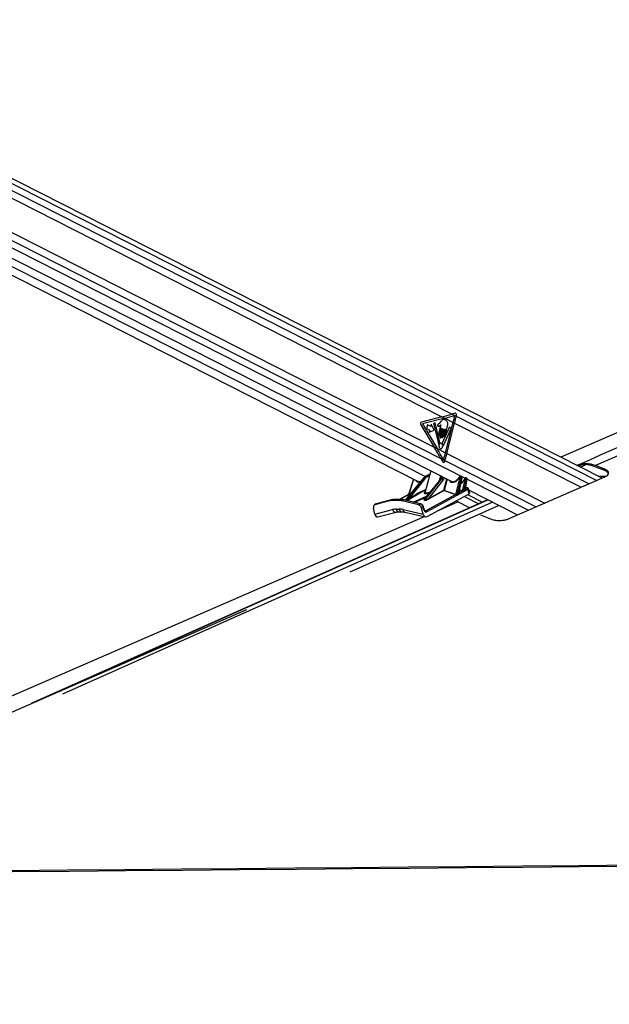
# Paper-space layout 'Surface plate' of a CAD drawing. Header units: millimetres. Extents: x 65420 to 443956, y 26941 to 406945.
# Tile 9 of 71: x 109443 to 131691, y 146584 to 183741. Entities that reach past the tile are written whole.
import ezdxf

# ---------------------------------------------------------------- set-up
doc = ezdxf.new("R2010")
doc.units = ezdxf.units.MM
doc.layers.add('COMPONENT_GEOMETRY', color=7, linetype='Continuous')
doc.styles.add('SLDTEXTSTYLE1', font='TXT', dxfattribs={"width": 0.75})
doc.dimstyles.new('SLDDIMSTYLE0', dxfattribs={"dimtxt": 2500, "dimasz": 165.1, "dimexe": 0, "dimexo": 0.0625, "dimgap": 625, "dimtad": 0, "dimtih": 1, "dimtoh": 1, "dimdec": 0, "dimlfac": 0.02, "dimrnd": 1e-09, "dimzin": 12, "dimdsep": 46, "dimtxsty": 'SLDTEXTSTYLE1', "dimsah": 1, "dimcen": 0.09, "dimadec": 0, "dimazin": 3, "dimtfac": 1, "dimtdec": 0, "dimtofl": 0, "dimtmove": 0, "dimatfit": 3, "dimfxl": 1, "dimfrac": 2, "dimtolj": 1, "dimtzin": 12, "dimarcsym": 0})

# ---------------------------------------------------------------- blocks, each defined once
blk = doc.blocks.new('_D_12')
at = {"layer": 'COMPONENT_GEOMETRY', "color": 7, "ltscale": 50}
for p, q in [((239590, 151446), (252465, 151446)), ((252307, 151446), (252307, 98062)), ((252307, 40710), (252307, 94093)), ((98713, 40710), (252465, 40710))]:
    blk.add_line(p, q, dxfattribs=at)
for points in [[(252307, 151446), (252281, 151281), (252332, 151281)], [(252307, 40710), (252332, 40875), (252281, 40875)]]:
    blk.add_solid(points, dxfattribs=at)
at = {"layer": 'COMPONENT_GEOMETRY', "color": 7, "ltscale": 50, "insert": (248612, 97316), "char_height": 2500, "attachment_point": 1, "style": 'SLDTEXTSTYLE1'}
blk.add_mtext('2215', dxfattribs=at)

psp = doc.layouts.new('Surface plate')

# ---------------------------------------------------------------- linework, layer by layer
at = {"color": 7, "linetype": 'Continuous', "lineweight": 25, "ltscale": 50}
for p, q in [((131417.06, 166439.4), (97339.58, 183740.9)), ((96325.1, 181248.53), (125777.06, 166295.46)), ((102979.32, 180130.67), (125377.08, 168759.09)), ((98962.31, 179264.74), (124481.16, 166308.55)), ((102822.68, 178913.28), (125081.73, 167612.13)), ((125377.08, 168759.09), (124601.44, 168557.19)), ((125484.52, 168704.54), (124636.15, 168483.71)), ((125377.08, 168759.09), (125484.52, 168704.54)), ((125484.52, 168704.54), (125800.18, 168544.28)), ((125869.14, 168890.06), (125756.2, 168859.57)), ((125756.2, 168859.57), (125913.96, 168779.47)), ((125913.96, 168779.47), (125920.04, 168809.63)), ((124576.36, 168458.05), (125081.73, 167612.13)), ((124636.15, 168483.71), (125189.56, 167557.38)), ((124832.87, 168456.15), (124797.25, 168315.82)), ((124954.7, 168394.29), (124832.87, 168456.15)), ((124974.41, 168471.91), (124954.7, 168394.29)), ((125077.35, 168252.82), (124974.41, 168471.91)), ((125121.35, 168527.53), (125058.63, 168496.66)), ((125058.63, 168496.66), (125247.4, 167729.61)), ((125297.72, 167779.99), (125121.35, 168527.53)), ((125330.5, 168449.73), (125246.36, 168117.86)), ((125334.49, 168576.57), (125265.83, 168500.32)), ((125370.37, 168321.39), (125292.55, 168014.85)), ((125303.32, 168088.95), (125363.25, 168325.01)), ((125663.84, 168371.76), (125388.09, 167761.2)), ((125494.16, 168048.88), (125587.45, 168416.42)), ((125508.54, 167395.43), (125800.18, 168544.28)), ((125562.55, 167368.01), (125854.19, 168516.85)), ((125721.52, 168319.67), (125663.84, 168371.76)), ((125800.18, 168544.28), (125854.19, 168516.85)), ((124797.25, 168315.82), (124919.08, 168253.97)), ((124919.08, 168253.97), (124899.38, 168176.35)), ((124899.38, 168176.35), (125077.35, 168252.82)), ((125349.5, 167985.93), (125427.32, 168292.48)), ((125434.44, 168288.86), (125368.13, 168027.62)), ((125417.96, 168002.32), (125489.39, 168283.7)), ((125430.14, 167674.51), (125721.52, 168319.67)), ((125496.51, 168280.08), (125444.25, 168074.22)), ((125081.73, 167612.13), (125189.56, 167557.38)), ((125189.56, 167557.38), (125508.54, 167395.43)), ((125508.54, 167395.43), (125562.55, 167368.01)), ((125329.06, 167186.6), (125403.34, 167055.13)), ((125329.06, 167186.6), (125488.99, 167105.4)), ((125479.33, 167073.85), (125488.99, 167105.4)), ((130534.98, 166896.16), (130525.12, 166892.25)), ((131518.29, 166724.39), (131083.57, 166895.82)), ((131517.93, 166778.28), (131175.03, 166913.54)), ((124956.19, 166712.23), (124740.55, 165922.54)), ((124922.01, 166587.06), (124768.22, 166510.1)), ((124778.82, 166512.52), (124798.13, 166512.52)), ((125289.2, 166355.68), (125328.53, 166523.18)), ((125384.65, 166458.74), (125356.71, 166508.88)), ((125900.52, 165828.35), (126066.39, 166477.51)), ((126100.68, 166469.07), (125935.08, 165820.94)), ((126060.72, 166488.72), (126045.17, 166488.72)), ((126077.14, 166504.46), (126061.58, 166504.46)), ((126117.53, 166487.73), (126091.11, 166501.14)), ((126127.64, 166455.38), (126100.68, 166469.07)), ((127915.07, 164911.62), (131519.87, 166484.26)), ((131542.9, 166498.5), (131300.68, 166498.5)), ((131518.29, 166724.39), (131517.93, 166778.28)), ((124648.14, 166412.2), (123986.03, 165612.78)), ((124663.42, 166418), (123996.09, 165612.28)), ((124064.02, 165635.58), (124684.69, 166418)), ((124296.13, 166402.5), (124116.19, 165819.51)), ((124713.7, 166400.21), (124153.15, 165693.58)), ((124684.69, 166418), (124663.42, 166418)), ((125346.09, 166418), (124697.45, 165635.58)), ((125338.46, 166415.11), (124704.16, 165649.99)), ((124727.59, 165612.28), (125367.37, 166418)), ((125425.34, 166382.46), (124853.86, 165662.76)), ((125367.37, 166418), (125346.09, 166418)), ((126009.48, 165865.81), (126127.64, 166455.38)), ((126022.97, 165894.31), (126134.27, 166449.65)), ((126150.18, 165968.3), (126266.25, 166422.56)), ((126300.54, 166414.11), (126187.4, 165971.32)), ((126246.12, 166005.72), (126325.43, 166401.48)), ((126260.58, 166433.77), (126253.58, 166433.77)), ((126258.78, 166030.05), (126332.07, 166395.74)), ((126277, 166449.51), (126269.99, 166449.51)), ((126327.95, 166079.29), (126271.18, 166091.9)), ((126315.33, 166433.82), (126290.97, 166446.19)), ((126325.43, 166401.48), (126300.54, 166414.11)), ((124117.76, 165819.59), (123779.43, 165636.82)), ((124153.15, 165693.58), (124348.6, 165799.23)), ((124361.94, 165788.26), (124166.49, 165682.62)), ((124758.63, 165209.17), (125892.86, 165821.86)), ((126356.59, 166006.36), (124799.66, 165165.33)), ((124811.67, 164992.55), (126400.79, 165850.96)), ((124853.86, 165662.76), (125447.24, 165983.3)), ((125457.5, 165972.34), (124864.12, 165651.8)), ((125892.86, 165821.86), (125457.5, 165972.34)), ((125464.14, 165979.21), (125899.5, 165828.73)), ((126031.55, 165896.79), (126148.86, 165960.15)), ((126270.66, 166025.94), (126315.57, 166050.21)), ((126342.17, 165819.3), (126900.22, 165535.97)), ((126400.79, 165850.96), (126356.59, 166006.36)), ((126425.08, 165882.52), (126382.09, 166033.66)), ((126397.18, 165980.62), (128231.13, 165049.5)), ((127098.51, 165624.55), (109879.3, 157932.8)), ((122899.66, 165465.7), (122833.07, 165432.4)), ((123387, 165583.99), (122845.58, 165437.16)), ((122912.17, 165470.47), (122845.58, 165437.16)), ((122917.27, 165472.41), (122902.69, 165465.95)), ((123453.67, 165617.31), (122912.17, 165470.47)), ((122912.17, 165470.47), (122917.27, 165472.41)), ((123458.77, 165619.26), (122917.27, 165472.41)), ((123387, 165583.99), (123453.67, 165617.31)), ((123453.67, 165617.31), (123458.77, 165619.26)), ((123581.82, 165633.97), (123515.15, 165600.64)), ((123735.22, 165600.64), (123515.15, 165600.64)), ((123801.88, 165633.97), (123581.82, 165633.97)), ((123813.67, 165636.82), (123593.6, 165636.82)), ((123735.22, 165600.64), (123801.88, 165633.97)), ((123938.35, 165617.31), (123871.68, 165583.99)), ((124486.5, 165437.16), (123871.68, 165583.99)), ((124553.25, 165470.47), (123938.35, 165617.31)), ((124569.83, 165472.78), (123954.93, 165619.64)), ((124062.85, 165633.5), (123994.92, 165610.21)), ((123996.09, 165612.28), (124064.02, 165635.58)), ((124486.5, 165437.16), (124553.25, 165470.47)), ((124717.16, 165239.22), (124685.77, 165349.55)), ((124723.35, 165610.21), (124693.22, 165633.5)), ((124697.45, 165635.58), (124727.59, 165612.28)), ((125990.1, 165542.45), (125170.06, 165186.15)), ((125907.39, 165584.44), (126422.85, 165322.74)), ((122839.66, 165086.09), (122792.57, 165304.73)), ((122839.66, 165086.09), (123513.37, 165254.43)), ((122954.17, 164985.09), (123649.73, 165158.89)), ((123653.24, 165271.24), (123761.77, 165271.24)), ((123753.24, 165171.23), (123861.77, 165171.23)), ((123910.04, 165254.43), (124667.89, 165086.09)), ((123977.52, 165157.99), (124757.33, 164984.77)), ((124672.42, 165338.02), (124605.7, 165304.73)), ((124667.89, 165086.09), (124605.7, 165304.73)), ((124703.8, 165227.69), (124672.42, 165338.02)), ((126830.69, 165049.88), (127208.03, 164899.51))]:
    psp.add_line(p, q, dxfattribs=at)
at = {"color": 8, "linetype": 'Continuous', "lineweight": 25, "ltscale": 50}
for p, q in [((97350.25, 183545.94), (131216.26, 166351.8)), ((97350.25, 183281.57), (125756.2, 168859.57)), ((96814.26, 181386.7), (126249.42, 166442.16)), ((97018.5, 181560.17), (125329.06, 167186.6)), ((99059.1, 179543.62), (124750.43, 166499.86)), ((125913.96, 168779.47), (130936.2, 166229.63)), ((125854.19, 168516.85), (130625.85, 166094.23)), ((125562.55, 167368.01), (129251.97, 165494.86)), ((125488.99, 167105.4), (128934.21, 165356.23)), ((130592.76, 166857.91), (130795.36, 166944.57)), ((124921.1, 166583.73), (124778.82, 166512.52)), ((124798.13, 166512.52), (124918.02, 166572.45)), ((124907.22, 166532.9), (124821.42, 166490.01)), ((125370.82, 166445.39), (125328.21, 166521.84)), ((124302.08, 166399.48), (124125.8, 165828.35)), ((125447.24, 165983.3), (125556.01, 166407.69)), ((125571.89, 166399.63), (125464.14, 165979.21)), ((126332.29, 166400.08), (128640.59, 165228.14)), ((124123.47, 165821.86), (123780.91, 165636.82)), ((124040.76, 165599.13), (124361.94, 165788.26)), ((124760.12, 165994.22), (124075.2, 165590.91)), ((124170.46, 165835.45), (124123.47, 165821.86)), ((124127.04, 165828.73), (124176.81, 165843.13)), ((124289.07, 165539.83), (124794.94, 165759.49)), ((126023.98, 165899.36), (126029.55, 165897.54)), ((126143.54, 165961.43), (126043.37, 165996.05)), ((126045.08, 166004.62), (126150.18, 165968.3)), ((126220.41, 165753.53), (126766.53, 165476.26)), ((126258.98, 166031.06), (126264.54, 166029.25)), ((126310.82, 166076.48), (126269.91, 166085.56)), ((110686.24, 158283.95), (127108.26, 165619.6)), ((111071.86, 158295.53), (127276.62, 165534.12)), ((121913.95, 162910.63), (127515.52, 165412.83)), ((124749.22, 165704.34), (124341.52, 165527.31)), ((124728.72, 165215.82), (124758.63, 165209.17))]:
    psp.add_line(p, q, dxfattribs=at)
at = {"color": 7, "linetype": 'Continuous', "lineweight": 25, "ltscale": 50, "flags": 128}
for points in [[(152280.7, 176965.79), (145690.78, 174102.45), (129866.37, 167226.7)], [(125800.18, 168544.28), (125808.32, 168576.75), (125816.24, 168609.22), (125823.96, 168641.69), (125831.46, 168674.14), (125838.75, 168706.6), (125845.83, 168739.04), (125852.69, 168771.45), (125859.34, 168803.86)], [(125854.19, 168516.85), (125862.42, 168549.71), (125870.44, 168582.56), (125878.24, 168615.4), (125885.82, 168648.25), (125893.18, 168681.07), (125900.33, 168713.89), (125907.26, 168746.69), (125913.96, 168779.47)], [(125363.25, 168325.01), (125364.01, 168326.8), (125365.19, 168328.04), (125366.62, 168328.54), (125368.08, 168328.23), (125369.35, 168327.16), (125370.23, 168325.48), (125370.58, 168323.46), (125370.37, 168321.39)], [(125246.36, 168117.86), (125244.62, 168101.35), (125247.47, 168085.15), (125254.5, 168071.73), (125264.62, 168063.13), (125276.29, 168060.66), (125287.75, 168064.7), (125297.24, 168074.63), (125303.32, 168088.95)], [(125292.55, 168014.85), (125290.8, 167998.33), (125293.66, 167982.13), (125300.68, 167968.72), (125310.8, 167960.12), (125322.48, 167957.65), (125333.93, 167961.69), (125343.42, 167971.62), (125349.5, 167985.93)], [(125368.13, 168027.62), (125366.6, 168013.18), (125369.1, 167999), (125375.24, 167987.26), (125384.1, 167979.73), (125394.32, 167977.57), (125404.34, 167981.11), (125412.64, 167989.8), (125417.96, 168002.32)], [(125427.32, 168292.48), (125428.08, 168294.27), (125429.27, 168295.5), (125430.7, 168296.01), (125432.16, 168295.7), (125433.42, 168294.63), (125434.3, 168292.95), (125434.66, 168290.93), (125434.44, 168288.86)], [(125444.25, 168074.22), (125442.72, 168059.75), (125445.23, 168045.56), (125451.38, 168033.8), (125460.25, 168026.26), (125470.48, 168024.1), (125480.52, 168027.64), (125488.83, 168036.34), (125494.16, 168048.88)], [(125489.39, 168283.7), (125490.15, 168285.49), (125491.34, 168286.73), (125492.77, 168287.23), (125494.23, 168286.92), (125495.49, 168285.85), (125496.37, 168284.17), (125496.73, 168282.14), (125496.51, 168280.08)], [(125247.4, 167729.61), (125248.29, 167727.14), (125249.63, 167725.11), (125251.3, 167723.66), (125253.18, 167722.9), (125255.14, 167722.9), (125257.04, 167723.65), (125258.71, 167725.09), (125260.05, 167727.12)], [(125306.94, 167560.27), (125334.79, 167554.38), (125362.11, 167564.02), (125384.74, 167587.71), (125399.24, 167621.84), (125403.41, 167661.23), (125396.59, 167699.86), (125379.84, 167731.88), (125355.71, 167752.39), (125327.86, 167758.27), (125300.53, 167748.63), (125277.9, 167724.95), (125263.4, 167690.81), (125259.24, 167651.43), (125266.05, 167612.79), (125282.8, 167580.78), (125306.94, 167560.27)], [(125417.04, 167678.17), (125417.73, 167675.31), (125418.98, 167672.86), (125420.69, 167671.05), (125422.71, 167670.02), (125424.84, 167669.88), (125426.92, 167670.65), (125428.73, 167672.24), (125430.14, 167674.51)], [(125435.46, 167134.38), (125445.33, 167166.97), (125454.99, 167199.57), (125464.44, 167232.19), (125473.68, 167264.83), (125482.71, 167297.47), (125491.53, 167330.12), (125500.14, 167362.78), (125508.54, 167395.43)], [(125488.99, 167105.4), (125498.93, 167138.18), (125508.66, 167170.98), (125518.17, 167203.8), (125527.47, 167236.62), (125536.56, 167269.46), (125545.44, 167302.31), (125554.1, 167335.16), (125562.55, 167368.01)], [(123581.82, 165633.97), (123588.55, 165636.31), (123593.6, 165636.82)], [(123871.68, 165583.99), (123854.33, 165587.88), (123837.05, 165591.26), (123819.83, 165594.13), (123802.7, 165596.47), (123785.67, 165598.29), (123768.74, 165599.6), (123751.91, 165600.38), (123735.22, 165600.64)], [(123938.35, 165617.31), (123921, 165621.21), (123903.72, 165624.59), (123886.5, 165627.45), (123869.37, 165629.79), (123852.34, 165631.62), (123835.41, 165632.92), (123818.58, 165633.7), (123801.88, 165633.97)], [(124723.77, 164992.23), (108631.6, 158000.14), (97033.38, 152960.68)], [(117997.24, 161469.17), (102000.96, 154490.47), (97034.22, 152323.66)], [(96815.35, 151534.85), (98401.72, 151548.4), (100543.34, 151566.71), (102684.97, 151585.02), (104826.6, 151603.35), (106968.22, 151621.68), (109109.85, 151640.02), (111251.48, 151658.37), (113393.1, 151676.73), (115534.73, 151695.11), (117676.36, 151713.49), (119817.98, 151731.89), (121959.61, 151750.3), (124101.23, 151768.72), (126242.86, 151787.15), (128384.49, 151805.6), (130526.11, 151824.06), (132667.74, 151842.53)], [(96891.42, 151489.52), (98468.53, 151503), (100610.16, 151521.31), (102751.79, 151539.63), (104893.41, 151557.96), (107035.04, 151576.3), (109176.67, 151594.65), (111318.29, 151613.01), (113459.92, 151631.37), (115601.55, 151649.75), (117743.17, 151668.14), (119884.8, 151686.54), (122026.42, 151704.96), (124168.05, 151723.38), (126309.68, 151741.82), (128451.3, 151760.27), (130592.93, 151778.73), (132734.55, 151797.21)]]:
    psp.add_lwpolyline(points, dxfattribs=at)
at = {"color": 8, "linetype": 'Continuous', "lineweight": 25, "ltscale": 50, "flags": 128}
for points in [[(124768.22, 166510.1), (124772.33, 166511.66), (124778.82, 166512.52)], [(131395.46, 166450.37), (131496.52, 166477.6), (131525.05, 166483.23)], [(126134.27, 166449.65), (126134.29, 166449.76), (126133.96, 166451.02), (126132.71, 166452.41), (126130.57, 166453.88), (126127.64, 166455.38)], [(126235.34, 166424.11), (126235.76, 166424.52), (126237.08, 166424.73), (126239.22, 166424.56), (126242.1, 166424.01)], [(126332.07, 166395.74), (126332.09, 166395.85), (126331.76, 166397.11), (126330.51, 166398.5), (126328.37, 166399.98), (126325.43, 166401.48)], [(126264.54, 166029.25), (126261.88, 166028.56), (126260.28, 166028.59)], [(123801.88, 165633.97), (123808.61, 165636.31), (123813.68, 165636.82)], [(124672.42, 165338.02), (124678.26, 165341.23), (124682.55, 165344.23), (124685.11, 165346.92), (124685.84, 165349.18), (124685.77, 165349.55)], [(124703.8, 165227.69), (124709.65, 165230.9), (124713.93, 165233.91), (124716.49, 165236.59), (124717.23, 165238.85), (124717.16, 165239.22)]]:
    psp.add_lwpolyline(points, dxfattribs=at)
at = {"color": 7, "linetype": 'Continuous', "lineweight": 25, "ltscale": 2500}
for centre, radius, start, end in [((124633.67, 168496.29), 68.9, 117.885235, 213.715389), ((125353.8, 167683.02), 103.6, 125.257121, 154.808661), ((125286.27, 167776.69), 11.91, 310.379042, 16.07114), ((125400.12, 167755.79), 13.18, 155.794653, 215.29578), ((125275.69, 167662.75), 142.19, 6.229167, 36.927405), ((124793.39, 166484.31), 28.61, 11.502326, 80.448384), ((126023.53, 166461.9), 21.66, 59.723492, 76.144237), ((126066.47, 166403.95), 73.56, 62.284405, 90.063152), ((124681.01, 166379.45), 38.73, 32.426614, 84.551963), ((125345.16, 166408.96), 9.09, 84.09397, 137.409028), ((125359.94, 166340.85), 77.51, 32.469525, 84.504104), ((126266.35, 166349.11), 73.45, 62.252778, 90.076), ((124117.43, 165828.24), 8.37, 306.785874, 0.739212), ((124118.29, 165828.92), 8.75, 306.296677, 358.773417), ((124361.82, 165801.7), 13.44, 190.588344, 270.523852), ((125462.44, 165987.24), 15.7, 194.517999, 251.640054), ((125464.14, 166016.13), 36.92, 242.759662, 269.991095), ((125451.7, 165984.58), 13.55, 295.341877, 336.639097), ((125887.06, 165834.11), 13.55, 295.329798, 336.601206), ((125887.95, 165834.16), 13.85, 294.264558, 335.176349), ((125952.61, 165826.55), 18.4, 197.744595, 221.674394), ((126026.92, 165871.31), 18.29, 197.508076, 224.251549), ((126028.32, 165904.7), 8.55, 247.54811, 292.2417), ((126137.74, 165973.67), 13.55, 295.341469, 336.639221), ((126141.07, 165970.63), 13.05, 306.637475, 344.007277), ((126204.6, 165976.6), 17.99, 197.058363, 229.800786), ((126263.23, 166010.93), 17.88, 196.947314, 231.514832), ((126267.73, 166036.23), 10.69, 228.297755, 285.87233), ((126295.82, 165990.62), 62.78, 14.520139, 71.661221), ((123513.51, 165111.88), 488.76, 89.807777, 105.000994), ((123580.18, 165145.23), 488.74, 89.807693, 105.001318), ((123992.33, 165613.04), 3.84, 312.55731, 348.638142), ((124060.26, 165636.32), 3.83, 312.548377, 348.735474), ((124166.37, 165696.06), 13.45, 190.625451, 270.517429), ((124689.66, 165646.12), 13.11, 285.725768, 306.448627), ((124719.78, 165622.86), 13.14, 285.732996, 306.418895), ((124869.05, 165666.7), 15.69, 194.522994, 251.666138), ((124738.91, 165149.6), 62.75, 14.511735, 71.677397)]:
    psp.add_arc(centre, radius, start, end, dxfattribs=at)
at = {"color": 8, "linetype": 'Continuous', "lineweight": 25, "ltscale": 2500}
for centre, radius, start, end in [((126063.2, 166486.33), 18.19, 95.104175, 172.463232), ((126078.76, 166486.34), 18.19, 95.079821, 172.465547), ((124661.41, 166400.28), 17.83, 83.52714, 138.053775), ((126272.44, 166430.52), 19.14, 97.334937, 170.232469), ((126279.4, 166430.54), 19.1, 96.841316, 170.272431), ((126026.35, 165904.14), 7.34, 251.86173, 295.850461), ((126323.09, 166055.31), 24.47, 78.563742, 120.099301), ((123949.77, 165596.18), 24.02, 77.596282, 118.372406), ((124564.66, 165449.37), 23.98, 77.588152, 118.393183), ((123635.09, 165282.98), 125.03, 193.199912, 276.442971), ((123769.28, 165287.27), 117.14, 187.864464, 262.131699), ((123878, 165287.37), 117.35, 187.898705, 261.763252), ((124011.27, 165253.43), 101.23, 179.429601, 250.525546)]:
    psp.add_arc(centre, radius, start, end, dxfattribs=at)
at = {"color": 7, "linetype": 'Continuous', "lineweight": 25, "ltscale": 2500}
for centre, major_axis, ratio, start_param, end_param in [((122548.65, 168759.09), (6213.25, 1296.16), 0.10113581, 5.16380508, 5.23361825), ((122656.09, 168704.54), (6213.25, 1296.16), 0.10113581, 5.16380508, 5.23281139), ((125879.53, 168830.2), (-5.38, 60.75), 0.68756481, 4.30687684, 6.40437463), ((122253.3, 167612.13), (-4185.26, 5945.37), 0.32638962, 4.41673259, 4.48654576), ((122361.13, 167557.38), (-4185.26, 5945.37), 0.32638962, 4.41714839, 4.48654576), ((125438.82, 167094.41), (5.91, 60.72), 0.72055242, 2.3422832, 4.43768529), ((124881.99, 166041.1), (26.54, 499.66), 0.69563797, 0.37667048, 0.75391433), ((124931.09, 166041.1), (-29.33, 499.56), 0.71599988, 0.2977293, 0.67497315), ((124948.49, 166042.16), (-29.36, 474.53), 0.71639887, 0.29543603, 0.67267987), ((125564.34, 166041.1), (27.71, 499.63), 0.69591123, 0.53054961, 0.75555398), ((125855.94, 166564.75), (147.37, 261.49), 0.65647112, 4.69068582, 4.76017452), ((126041.89, 166477.1), (6.14, 10.9), 0.65647112, 0.35434842, 1.61858187), ((126057.44, 166477.1), (6.14, 10.9), 0.65647112, 5.10164399, 6.63753373), ((124602.25, 166555.49), (136.02, 239.2), 0.65558153, 3.17258291, 3.2145999), ((125872.36, 166555.49), (136.02, 239.2), 0.65558153, 3.17258291, 3.60003659), ((126250.3, 166422.15), (6.14, 10.9), 0.65647112, 0.35434842, 1.7644541), ((126257.3, 166422.15), (6.14, 10.9), 0.65647112, 5.10164399, 6.63753373), ((124104.58, 165755.63), (32.38, 65.71), 0.44316064, 0.3895262, 0.41555581), ((124112.79, 165751), (30.43, 77.43), 0.50402933, 0.37007975, 0.39610936), ((125861.69, 165755.63), (32.38, 65.71), 0.44316064, 0.01443074, 0.04046035), ((125869.9, 165751), (30.43, 77.43), 0.50402933, 6.2781696, 6.3041992), ((127386.81, 166583.9), (1771.41, 979.43), 0.02928288, 2.44517986, 2.51501371), ((127395.75, 166584.31), (1780.22, 979.61), 0.02334686, 2.44657356, 2.51640741), ((125998.52, 165880.18), (39.56, 10.21), 0.41011792, 0.48568267, 0.57088028), ((126176.44, 165979.9), (40.66, 11.83), 0.40553768, 3.66190426, 3.85590498), ((126174.87, 165991.4), (27.28, 20.85), 0.48713477, 3.34387648, 3.5378772), ((127386.81, 166583.9), (1771.41, 979.43), 0.02928288, 2.25413695, 2.29828602), ((127395.75, 166584.31), (1780.22, 979.61), 0.02334686, 2.25553065, 2.29967972), ((126233.52, 166011.89), (39.56, 10.21), 0.41011792, 0.26134509, 0.57088028), ((126277.83, 166058.62), (50.1, 6.31), 0.37310713, 5.51718944, 7.08914174), ((126325.31, 165867.79), (100.21, 12.62), 0.37310713, 5.51718944, 6.34022188), ((122900.15, 165298.23), (-67.06, 134.17), 0.66669107, 6.14974225, 7.48631403), ((122966.74, 165331.53), (-67.07, 134.17), 0.6669834, 6.14969522, 6.2832797), ((124133.03, 165671.73), (79.03, 39.89), 0.06586208, 3.58719751, 5.11610521), ((124128.39, 165683.23), (69.91, 48.98), 0.07058168, 3.49570187, 5.02460957), ((124501.37, 165298.23), (-67.06, 134.17), 0.66669086, 4.43672692, 5.7732987), ((124568.13, 165331.53), (-67.03, 134.19), 0.66643297, 4.43690022, 5.773472), ((124841.87, 165675.79), (120.77, 62.95), 0.23213265, 3.24826179, 4.77586558), ((124840.3, 165687.29), (113.18, 74.39), 0.20631425, 3.1690083, 4.69661209), ((122939.55, 165136.05), (5.8, 153.11), 0.68239217, 1.92890269, 3.33730702), ((123924.22, 164186.98), (-522.29, 1025.88), 0.6720425, 5.95352626, 6.12984109), ((124032.75, 164186.98), (-522.29, 1025.88), 0.6720425, 5.77721144, 5.95352626), ((124768.03, 165136.05), (-12.43, 152.91), 0.70339277, 1.8459252, 3.44147133), ((124770.56, 165260.99), (-8.29, 101.94), 0.70339277, 1.8459252, 3.44147133)]:
    psp.add_ellipse(centre, major_axis=major_axis, ratio=ratio, start_param=start_param, end_param=end_param, dxfattribs=at)
at = {"color": 8, "linetype": 'Continuous', "lineweight": 25, "ltscale": 2500}
for centre, major_axis, ratio, start_param, end_param in [((125613.45, 166041.1), (-28.15, 499.59), 0.71645881, 0.4795046, 0.67663328), ((125855.94, 166564.75), (147.37, 261.49), 0.65647112, 2.76590618, 4.69068582), ((126073.86, 166467.84), (17.47, 33.19), 0.66265734, 5.08286718, 6.28235013), ((126100.83, 166454.15), (16.48, 33.69), 0.66821788, 5.06320441, 6.27324755), ((124585.83, 166564.75), (147.37, 261.49), 0.65647112, 2.76590618, 3.68071658), ((125648.18, 166043.25), (-28.23, 449.54), 0.71735562, 0.43359249, 0.67196343), ((126045.28, 166468.62), (147.37, 261.49), 0.65647112, 4.05282913, 4.90604675), ((126273.72, 166412.89), (17.47, 33.19), 0.66265734, 5.08286718, 6.28235013), ((126298.63, 166400.24), (16.48, 33.69), 0.66821788, 5.06320441, 6.27324755), ((124801.93, 165482.64), (2411.3, 1250.27), 0.18111179, 1.4919159, 1.66545329), ((124810.63, 165483.17), (2401.78, 1248.47), 0.17725986, 1.49958103, 1.66603142), ((124997.8, 165969.22), (294.27, 92.91), 0.22406624, 2.54711834, 4.2516023), ((126284.11, 166012.62), (98.13, 20.46), 0.29036857, 5.48097734, 6.31098552), ((124765.77, 165671.73), (73.88, 36.66), 0.22412862, 2.21111834, 3.25001762), ((124764.2, 165683.23), (66.63, 47.83), 0.1752749, 2.55165941, 3.12738399), ((124735.82, 165258.84), (-19.9, 51.02), 0.68022296, 2.67677893, 3.22771528)]:
    psp.add_ellipse(centre, major_axis=major_axis, ratio=ratio, start_param=start_param, end_param=end_param, dxfattribs=at)
at = {"color": 8, "linetype": 'Continuous', "lineweight": 25, "ltscale": 50}
for points, knots in [([(130464.21, 166923.18), (135390.38, 169074.51), (142903.68, 172355.67), (150439.92, 175654.19), (153034.94, 176790)], [0, 0, 0, 0, 0.655660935, 1, 1, 1, 1]), ([(125393.77, 166490.06), (125392.14, 166487.78), (125388.05, 166482.03), (125380.65, 166477.98), (125375.38, 166478.31), (125373.69, 166478.41)], [0, 0, 0, 0, 0.30952047, 0.77819037, 1, 1, 1, 1]), ([(124116.37, 165819.46), (124116.39, 165819.72), (124116.52, 165821.02), (124119.23, 165824.26), (124122.78, 165826.84), (124125.42, 165828.16), (124125.8, 165828.35)], [0, 0, 0, 0, 0.09629998, 0.46830192, 0.92271214, 1, 1, 1, 1]), ([(124122.44, 165821.54), (124121.98, 165821.38), (124120.14, 165820.77), (124118.86, 165819.96), (124117.89, 165819.35)], [0, 0, 0, 0, 0.24807037, 1, 1, 1, 1]), ([(124743.07, 165921.62), (124741.16, 165917.14), (124735.92, 165904.78), (124747.74, 165891.73), (124769.91, 165885.41), (124797.6, 165884.23), (124831.27, 165887.35), (124876.98, 165896.65), (124907.3, 165906.91), (124921, 165911.55)], [0, 0, 0, 0, 0.11568125, 0.31839665, 0.48519754, 0.54795877, 0.70489659, 0.86661584, 1, 1, 1, 1]), ([(126009.48, 165865.81), (126012.15, 165869.29), (126018.9, 165878.1), (126021.16, 165888.44), (126022.52, 165894.68)], [0, 0, 0, 0, 0.395673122, 1, 1, 1, 1]), ([(126246.12, 166005.72), (126248.82, 166009), (126255.11, 166016.62), (126257.27, 166025.28), (126258.5, 166030.22)], [0, 0, 0, 0, 0.42979271, 1, 1, 1, 1])]:
    psp.add_open_spline(points, degree=3, knots=knots, dxfattribs=at)
at = {"color": 7, "linetype": 'Continuous', "lineweight": 25, "ltscale": 50}
for points, knots in [([(153648.18, 176786.07), (151078.28, 175651.3), (143604.23, 172351.07), (136099.38, 169067.84), (131175.03, 166913.54)], [0, 0, 0, 0, 0.34384423, 1, 1, 1, 1]), ([(125265.83, 168500.32), (125253.69, 168489.37), (125238.51, 168475.68), (125219.44, 168460.12), (125212.67, 168447.13), (125210.15, 168433.97), (125211.26, 168423.46), (125215.26, 168412.56), (125225.67, 168402.34), (125235.65, 168401.59), (125240.67, 168401.21)], [0, 0, 0, 0, 0.36952138, 0.46221696, 0.55782466, 0.6536903, 0.70016825, 0.74699268, 0.87283412, 1, 1, 1, 1]), ([(125240.67, 168401.21), (125251.72, 168402.24), (125271.94, 168404.12), (125289.64, 168417.88), (125297.66, 168424.12)], [0, 0, 0, 0, 0.54683197, 1, 1, 1, 1]), ([(125297.66, 168424.12), (125302.18, 168429.16), (125310.89, 168438.87), (125320.69, 168446.2), (125325.4, 168449.72)], [0, 0, 0, 0, 0.51910167, 1, 1, 1, 1]), ([(125325.4, 168449.72), (125326.27, 168449.98), (125327.94, 168450.46), (125329.68, 168450.06), (125330.48, 168449.74), (125330.5, 168449.73)], [0, 0, 0, 0, 0.51415693, 0.98511539, 1, 1, 1, 1]), ([(125587.45, 168416.42), (125592.2, 168439.75), (125601.29, 168484.44), (125588.16, 168554.17), (125555.52, 168606.13), (125511.91, 168638.32), (125464.83, 168655.13), (125415.33, 168651.99), (125371.89, 168619.53), (125346.96, 168590.89), (125334.49, 168576.57)], [0, 0, 0, 0, 0.13106328, 0.2510223, 0.37692085, 0.50135726, 0.62715989, 0.75065054, 0.87536276, 1, 1, 1, 1]), ([(131175.03, 166913.54), (131101.19, 166937.41), (130951.37, 166985.85), (130750.37, 166988.22), (130588.04, 166963.6), (130505.02, 166934.75), (130467.26, 166921.63)], [0, 0, 0, 0, 0.31581671, 0.64079196, 0.83663363, 1, 1, 1, 1]), ([(131083.57, 166895.82), (131028.22, 166913.49), (130915.91, 166949.35), (130729.16, 166955.16), (130603.66, 166917.03), (130534.98, 166896.16)], [0, 0, 0, 0, 0.30558805, 0.62003973, 1, 1, 1, 1]), ([(124768.22, 166510.1), (124757.2, 166504.07), (124725.79, 166486.89), (124685.13, 166454.07), (124658.29, 166423.69), (124648.14, 166412.2)], [0, 0, 0, 0, 0.25146966, 0.7168187, 1, 1, 1, 1]), ([(125364.95, 166505.84), (125364.39, 166505.47), (125362.29, 166504.09), (125361.38, 166501.82), (125360.71, 166500.16)], [0, 0, 0, 0, 0.26846361, 1, 1, 1, 1]), ([(126028.72, 166482.93), (126023.22, 166473.01), (126007.11, 166443.9), (125974.04, 166399.83), (125929.23, 166355.98), (125881.54, 166324.41), (125841.35, 166306.87), (125819.76, 166305.11), (125812.68, 166304.53)], [0, 0, 0, 0, 0.10379009, 0.30439083, 0.5048049, 0.70434039, 0.9030778, 1, 1, 1, 1]), ([(126061.58, 166504.46), (126057.54, 166504.01), (126049.85, 166503.15), (126039.48, 166496.91), (126032.64, 166489.79), (126029.62, 166484.52), (126028.72, 166482.93)], [0, 0, 0, 0, 0.2961234, 0.56368295, 0.86875091, 1, 1, 1, 1]), ([(126091.41, 166500.69), (126090.95, 166501.03), (126087.42, 166503.63), (126082.12, 166504.35), (126077.73, 166504.44), (126077.14, 166504.46)], [0, 0, 0, 0, 0.11400128, 0.87995607, 1, 1, 1, 1]), ([(126134.27, 166449.65), (126134.74, 166453.65), (126135.68, 166461.83), (126132.18, 166473.47), (126125.93, 166482.67), (126120.06, 166485.89), (126117.6, 166487.24)], [0, 0, 0, 0, 0.268288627, 0.54876215, 0.811008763, 1, 1, 1, 1]), ([(131519.87, 166484.26), (131557.07, 166504.14), (131631.4, 166543.86), (131673.41, 166617), (131660.14, 166678.66), (131616.16, 166725.01), (131572.03, 166754.92), (131534.36, 166771.18), (131517.93, 166778.28)], [0, 0, 0, 0, 0.22212408, 0.44386837, 0.67511599, 0.79223505, 0.90931709, 1, 1, 1, 1]), ([(131654.73, 166601.87), (131653.76, 166613.33), (131651.71, 166637.4), (131615.69, 166671.06), (131572.54, 166701.03), (131534.77, 166717.29), (131518.29, 166724.39)], [0, 0, 0, 0, 0.24661612, 0.51821271, 0.78971367, 1, 1, 1, 1]), ([(124563.56, 166307.85), (124550.67, 166305.21), (124522.53, 166299.44), (124493.85, 166302.41), (124480.45, 166310.39), (124477.88, 166311.92)], [0, 0, 0, 0, 0.40588229, 0.88636222, 1, 1, 1, 1]), ([(126235.35, 166424.14), (126230.87, 166413.83), (126217.73, 166383.56), (126188.73, 166335.65), (126147.24, 166286.9), (126114.03, 166255.86), (126095.58, 166245.65), (126093.11, 166244.28)], [0, 0, 0, 0, 0.14090079, 0.41348256, 0.68619511, 0.95795251, 1, 1, 1, 1]), ([(126269.99, 166449.51), (126265.53, 166448.96), (126257.4, 166447.96), (126246.82, 166441.07), (126239.51, 166432.98), (126236.51, 166426.61), (126235.35, 166424.14)], [0, 0, 0, 0, 0.29695549, 0.54079966, 0.82228434, 1, 1, 1, 1]), ([(126291.27, 166445.73), (126290.81, 166446.07), (126287.28, 166448.69), (126281.98, 166449.4), (126277.59, 166449.49), (126277, 166449.51)], [0, 0, 0, 0, 0.11419302, 0.87998205, 1, 1, 1, 1]), ([(126332.07, 166395.74), (126332.54, 166399.75), (126333.48, 166407.93), (126329.98, 166419.57), (126323.73, 166428.76), (126317.86, 166431.98), (126315.4, 166433.33)], [0, 0, 0, 0, 0.26841803, 0.54876593, 0.81101122, 1, 1, 1, 1]), ([(124740.03, 165922.5), (124739.18, 165919.68), (124738.08, 165916.04), (124738.87, 165917.19), (124739.05, 165917.45)], [0, 0, 0, 0, 0.77507735, 1, 1, 1, 1]), ([(125938.86, 165814.31), (125936.8, 165813.26), (125933, 165811.3), (125926.2, 165810.47), (125918.84, 165811.51), (125910.73, 165814.21), (125904.82, 165816.68), (125898.78, 165819.25), (125896.03, 165820.48), (125893.64, 165821.54)], [0, 0, 0, 0, 0.16774717, 0.30943028, 0.44212369, 0.59738764, 0.76925808, 0.80021915, 1, 1, 1, 1]), ([(125900.52, 165828.35), (125902.47, 165827.08), (125906.34, 165824.55), (125913.33, 165820.16), (125919.69, 165817.05), (125923.6, 165816.24), (125926.74, 165816.25), (125928.6, 165816.65), (125931.92, 165818.16), (125933.58, 165819.62), (125935.08, 165820.94)], [0, 0, 0, 0, 0.215839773, 0.428942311, 0.580243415, 0.686197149, 0.701095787, 0.813411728, 0.831967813, 1, 1, 1, 1]), ([(126031.55, 165896.79), (126032.07, 165896.46), (126033.94, 165895.25), (126035.2, 165891.4), (126033.77, 165881.86), (126027.1, 165868.99), (126017.4, 165861.37), (126013.82, 165858.55)], [0, 0, 0, 0, 0.04436205, 0.16149509, 0.32244321, 0.74945333, 1, 1, 1, 1]), ([(126023.43, 165898.18), (126023.38, 165898.29), (126023.16, 165898.7), (126023.58, 165896.69), (126023.02, 165894.87), (126022.92, 165894.54)], [0, 0, 0, 0, 0.227978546, 0.861558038, 1, 1, 1, 1]), ([(126192.99, 165962.86), (126190.85, 165961.75), (126186.48, 165959.49), (126178.16, 165957.57), (126168.27, 165957.42), (126157.71, 165958.81), (126151.75, 165959.71), (126148.86, 165960.15)], [0, 0, 0, 0, 0.18964756, 0.38795065, 0.59755379, 0.80438983, 1, 1, 1, 1]), ([(126153.62, 165967.03), (126155.89, 165966.52), (126160, 165965.61), (126165.42, 165964.64), (126170.13, 165964.23), (126173.3, 165964.32), (126178.02, 165965.24), (126182.72, 165967.21), (126185.83, 165969.95), (126187.4, 165971.32)], [0, 0, 0, 0, 0.20400569, 0.36833414, 0.40893441, 0.56253547, 0.60855622, 0.80266648, 1, 1, 1, 1]), ([(126270.66, 166025.94), (126270.92, 166025.48), (126272.02, 166023.48), (126270.72, 166016.44), (126264.54, 166005.97), (126255.74, 165999.58), (126252.1, 165996.94)], [0, 0, 0, 0, 0.06280851, 0.26764224, 0.69660487, 1, 1, 1, 1]), ([(126260.65, 166028.3), (126260.58, 166028.34), (126259.51, 166028.95), (126258.67, 166031.72), (126259.1, 166031.28), (126258.8, 166030.28), (126258.75, 166030.12)], [0, 0, 0, 0, 0.032314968, 0.486893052, 0.922161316, 1, 1, 1, 1]), ([(126260.58, 166028.23), (126260.64, 166028.2), (126260.75, 166028.15), (126260.68, 166028.2), (126260.66, 166028.22)], [0, 0, 0, 0, 0.561542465, 1, 1, 1, 1]), ([(126381.53, 166034.64), (126379.1, 166040.74), (126374.29, 166052.76), (126360.09, 166066.13), (126344.58, 166074.85), (126333.22, 166077.88), (126327.95, 166079.29)], [0, 0, 0, 0, 0.25682249, 0.50637355, 0.77091894, 1, 1, 1, 1]), ([(123954.93, 165619.64), (123937.82, 165623.37), (123890.21, 165633.76), (123843.55, 165635.62), (123813.67, 165636.82)], [0, 0, 0, 0, 0.35938548, 1, 1, 1, 1]), ([(123986.43, 165613.34), (123986.41, 165613.31), (123986.15, 165612.82), (123985.94, 165612.69), (123986.02, 165612.76), (123986.04, 165612.78)], [0, 0, 0, 0, 0.05091973, 0.72564111, 1, 1, 1, 1]), ([(124685.77, 165349.55), (124682.93, 165358.15), (124674.97, 165382.2), (124652.53, 165418.98), (124618.69, 165451.99), (124589.25, 165467.61), (124572.93, 165471.96), (124569.83, 165472.78)], [0, 0, 0, 0, 0.14939059, 0.41776039, 0.69245323, 0.94146929, 1, 1, 1, 1]), ([(123649.73, 165158.89), (123657.89, 165160.8), (123690.55, 165168.42), (123726.37, 165170.03), (123753.24, 165171.23)], [0, 0, 0, 0, 0.24974394, 1, 1, 1, 1]), ([(123861.77, 165171.23), (123871.01, 165171.07), (123905.07, 165170.45), (123944.17, 165165.21), (123974.31, 165158.68), (123977.52, 165157.99)], [0, 0, 0, 0, 0.249610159, 0.920029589, 1, 1, 1, 1]), ([(124738.04, 165207.58), (124737.85, 165207.49), (124737.44, 165207.29), (124729.7, 165213.29), (124722.1, 165224.68), (124718.65, 165234.81), (124717.16, 165239.22)], [0, 0, 0, 0, 0.23581665, 0.510863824, 0.787506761, 1, 1, 1, 1]), ([(127208.03, 164899.51), (127249.54, 164885.85), (127332.64, 164858.51), (127493.29, 164841.58), (127655.31, 164846.24), (127803.51, 164870.11), (127878.52, 164898.02), (127915.07, 164911.62)], [0, 0, 0, 0, 0.20804826, 0.41648451, 0.61664492, 0.8131935, 1, 1, 1, 1])]:
    psp.add_open_spline(points, degree=3, knots=knots, dxfattribs=at)

# ---------------------------------------------------------------- dimensions: what is measured, and where the dimension line sits
at = {"layer": 'COMPONENT_GEOMETRY', "color": 7, "ltscale": 50}
dim = psp.add_linear_dim(base=(252306.67, 40709.55), p1=(239526.37, 151445.89), p2=(98649.72, 40709.55), angle=90, dimstyle='SLDDIMSTYLE0', dxfattribs=at)
dim.commit()
dim.dimension.update_dxf_attribs({"geometry": '_D_12', "text_midpoint": (252306.67, 96077.72), "dimtype": 160})

doc.saveas('drawing.dxf')
